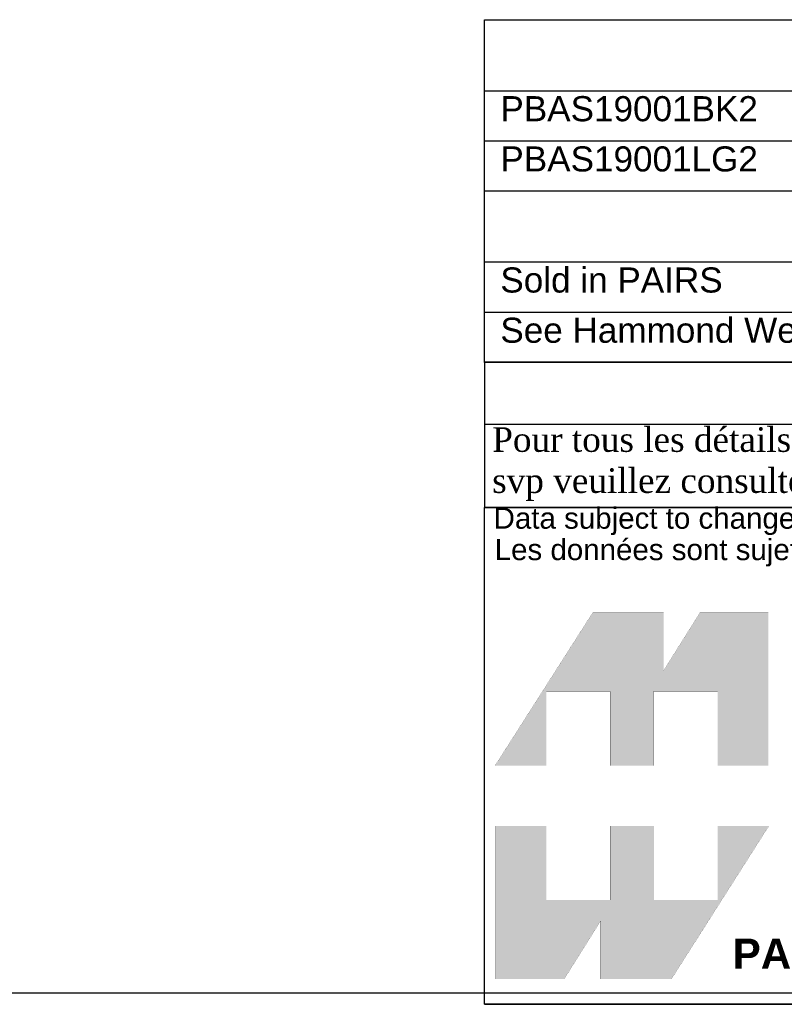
# Model space of a CAD drawing. Header units: inches. Extents: x 0 to 16, y 0 to 12.
# Tile 2 of 9: x 9.9 to 13, y 0 to 3.9. Entities that reach past the tile are written whole.
import ezdxf
from ezdxf.enums import TextEntityAlignment as Align

# ---------------------------------------------------------------- set-up
doc = ezdxf.new("R2010")
doc.units = ezdxf.units.IN
doc.header["$MEASUREMENT"] = 0
doc.layers.add('Default', color=7, linetype='Continuous')
doc.styles.add('SEACAD_Arial', font='arial.ttf')

# ---------------------------------------------------------------- blocks, each defined once
blk = doc.blocks.new('SE')
at = {"color": 7, "linetype": 'Continuous'}
for p, q in [((11.7867, 3.5924), (16.0163, 3.5924)), ((13.1521, 3.5924), (13.1521, 3.3924)), ((11.7867, 3.3924), (16.0163, 3.3924)), ((13.1521, 3.3924), (13.1521, 3.1924))]:
    blk.add_line(p, q, dxfattribs=at)
blk.add_lwpolyline([(11.7867, 3.1924), (11.7867, 3.8751), (16.0163, 3.8751), (16.0163, 3.1924), (11.7867, 3.1924)], dxfattribs=at)
at = {"color": 7, "linetype": 'Continuous', "style": 'SEACAD_Arial'}
for s, p in [('PART NUMBERS', (13.3469, 3.812)), ('PBAS19001BK2', (11.8498, 3.5706)), ('PAINTED BLACK (SEMI-GLOSS)', (13.2151, 3.5706)), ('PBAS19001LG2', (11.8498, 3.3706)), ('PAINTED RAL7035 GRAY (SEMI GLOSS)', (13.2151, 3.3706))]:
    blk.add_text(s, height=0.1, dxfattribs=at).set_placement(p, align=Align.TOP_LEFT)
blk = doc.blocks.new('SE1')
at = {"color": 7, "linetype": 'Continuous'}
for p, q in [((11.7866, 2.9102), (16.0159, 2.9102)), ((11.7866, 2.7102), (16.0159, 2.7102))]:
    blk.add_line(p, q, dxfattribs=at)
blk.add_lwpolyline([(11.7866, 2.5102), (11.7866, 3.1929), (16.0159, 3.1929), (16.0159, 2.5102), (11.7866, 2.5102)], dxfattribs=at)
at = {"color": 7, "linetype": 'Continuous', "style": 'SEACAD_Arial'}
for s, p in [('NOTES', (13.6596, 3.1298)), ('Sold in PAIRS', (11.8497, 2.8885)), ('See Hammond Website for More Information', (11.8497, 2.6885))]:
    blk.add_text(s, height=0.1, dxfattribs=at).set_placement(p, align=Align.TOP_LEFT)
blk = doc.blocks.new('Block1')
at = {"layer": 'Default', "linetype": 'Continuous'}
for points in [[(-0.0026, 0.7074), (0.1678, 0.7074), (0.1678, 0.9533), (0.3791, 0.9533), (0.3791, 0.7074), (0.5228, 0.7074), (0.5228, 0.9533), (0.7357, 0.9533), (0.7357, 0.7074), (0.9035, 0.7074), (0.9035, 1.2145), (0.6765, 1.2145), (0.5564, 1.0231), (0.5564, 1.2145), (0.3209, 1.2145)], [(0.9056, 0.5076), (0.7357, 0.5076), (0.7357, 0.2617), (0.5244, 0.2617), (0.5244, 0.5076), (0.3791, 0.5076), (0.3791, 0.2617), (0.1678, 0.2617), (0.1678, 0.5076), (0, 0.5076), (0, 0), (0.2271, 0), (0.3471, 0.1914), (0.3471, 0), (0.5826, 0)]]:
    blk.add_hatch(color=7, dxfattribs=at).paths.add_polyline_path(points)
at = {"layer": 'Default', "color": 7, "linetype": 'Continuous', "const_width": 0.00035}
for points in [[(-0.0026, 0.7074), (0.3209, 1.2145), (0.5564, 1.2145), (0.5564, 1.0231), (0.6765, 1.2145), (0.9035, 1.2145), (0.9035, 0.7074), (0.7357, 0.7074), (0.7357, 0.9533), (0.5228, 0.9533), (0.5228, 0.7074), (0.3791, 0.7074), (0.3791, 0.9533), (0.1678, 0.9533), (0.1678, 0.7074), (-0.0026, 0.7074)], [(0.9056, 0.5076), (0.5826, 0), (0.3471, 0), (0.3471, 0.1914), (0.2271, 0), (0, 0), (0, 0.5076), (0.1678, 0.5076), (0.1678, 0.2617), (0.3791, 0.2617), (0.3791, 0.5076), (0.5244, 0.5076), (0.5244, 0.2617), (0.7357, 0.2617), (0.7357, 0.5076), (0.9056, 0.5076)]]:
    blk.add_lwpolyline(points, close=True, dxfattribs=at)
blk = doc.blocks.new('Block13')
at = {"layer": 'Default', "color": 7, "linetype": 'Continuous'}
for p, q in [((0, 0), (0, 1.6479)), ((0, 1.6479), (3.5155, 1.6479)), ((3.5155, 0), (0, 0))]:
    blk.add_line(p, q, dxfattribs=at)
at = {"layer": 'Default', "color": 7}
blk.add_blockref('Block1', (0.0371, 0.0841), dxfattribs=at)
at = {"layer": 'Default', "attachment_point": 1}
for s, insert, char_height, width in [('{\\fArial|b0||i0||c0|p34;\\C7;\\H7.e-002;\\W1.;\\T1.;Data subject to change without notice. Isometric drawing not to scale.}', (0.0298, 1.6475), 0.07, 3.486391), ('{\\fArial|b0||i0||c0|p34;\\C7;\\H7.e-002;\\W1.;\\T1.;Les données sont sujettes à changement sans préavis.}', (0.0334, 1.5433), 0.07, 3.235631), ('{\\fArial|b1||i0||c0|p34;\\C7;\\H0.1;\\W1.;PART NO. \\P}', (0.8225, 0.2179), 0.1, 0.655523)]:
    blk.add_mtext(s, dxfattribs=dict(at, insert=insert, char_height=char_height, width=width))
blk = doc.blocks.new('Block11')
at = {"layer": 'Default', "color": 7}
blk.add_blockref('Block13', (0, 0), dxfattribs=at)
blk = doc.blocks.new('Block10')
at = {"layer": 'Default', "color": 7}
blk.add_blockref('Block11', (0, 0), dxfattribs=at)
blk = doc.blocks.new('Block2')
at = {"layer": 'Default', "color": 7, "linetype": 'Continuous'}
blk.add_line((-52.744, 0), (-0.012, 0), dxfattribs=at)
at = {"layer": 'Default', "color": 7, "xscale": 15, "yscale": 15, "zscale": 15}
blk.add_blockref('Block10', (-52.744, 0), dxfattribs=at)
blk = doc.blocks.new('Block222')
at = {"layer": 'Default', "color": 7}
blk.add_blockref('Block2', (106.578, -49.503), dxfattribs=at)

msp = doc.modelspace()

# ---------------------------------------------------------------- linework, layer by layer
at = {"layer": 'Default', "color": 7, "linetype": 'Continuous'}
msp.add_line((0, 0), (16.017, 0), dxfattribs=at)
for points in [[(11.787, 2.5107), (11.787, 2.2637), (16.0073, 2.2637), (16.0073, 2.5107), (11.787, 2.5107)], [(11.7871, 2.2634), (11.7871, 1.9332), (16.0057, 1.9332), (16.0057, 2.2634), (11.7871, 2.2634)]]:
    msp.add_lwpolyline(points, dxfattribs=at)

# ---------------------------------------------------------------- block references
for name in ['SE', 'SE1']:
    msp.add_blockref(name, (0, 0))
at = {"layer": 'Default', "color": 7, "xscale": 0.0800376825, "yscale": 0.0800376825, "zscale": 0.0800376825}
msp.add_blockref('Block222', (7.4783, 3.9162), dxfattribs=at)

# ---------------------------------------------------------------- texts
at = {"layer": 'Default', "insert": (11.7802, 2.1052), "char_height": 0.0981385, "width": 4.260747, "attachment_point": 4}
msp.add_mtext('{\\fTimes New Roman|b0||i0||c0|p34;\\C7;\\H9.813851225e-002;\\W1.; Pour tous les détails sur nos produits, \\P}{\\fTimes New Roman|b0||i0||c0|p34;\\C7;\\H9.813851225e-002;\\W1.; svp veuillez consulter notre site www.hammondmfg.com                      }', dxfattribs=at)

doc.saveas('drawing.dxf')
